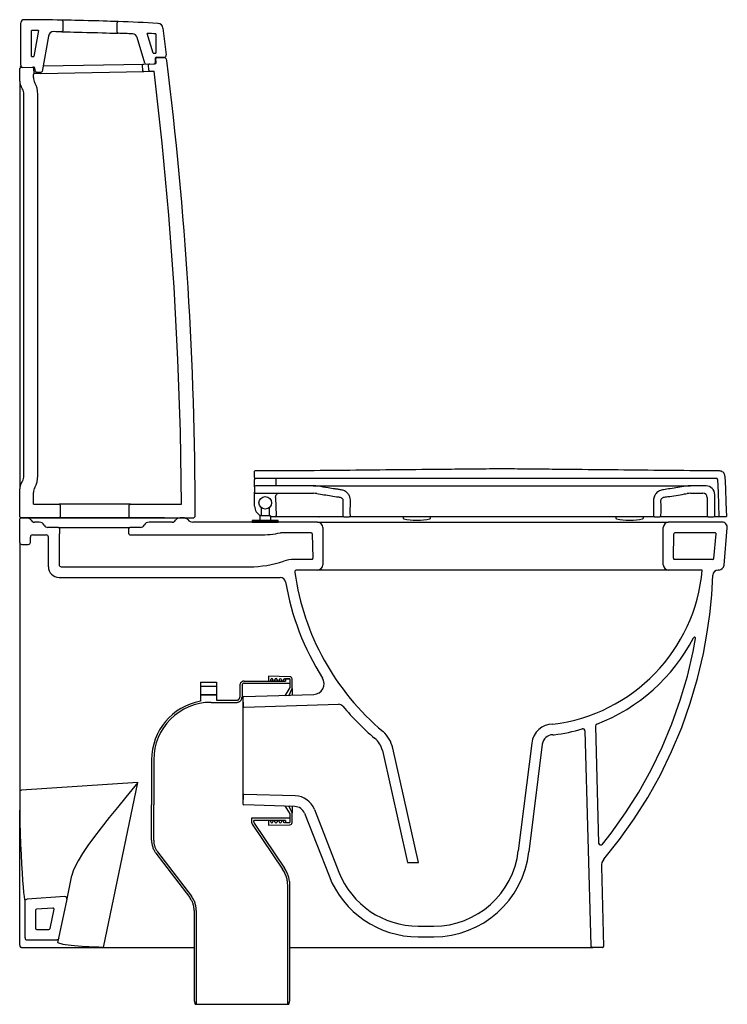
# Model space of a CAD drawing. Header units: millimetres. Extents: x 3643.629 to 3644.295, y 1712.065 to 1712.991.
import ezdxf

# ---------------------------------------------------------------- set-up
doc = ezdxf.new("R2010")
doc.units = ezdxf.units.MM
doc.linetypes.add('HIDDEN', pattern=[9.525, 6.35, -3.175])
doc.layers.add('BLOCKS', color=3, linetype='Continuous')
doc.layers.add('SANINDUSA', color=3, linetype='Continuous')

msp = doc.modelspace()

# ---------------------------------------------------------------- linework, layer by layer
at = {"layer": 'BLOCKS'}
for p, q in [((3643.63041, 1712.94844), (3643.63053, 1712.98837)), ((3643.67004, 1712.98998), (3643.67001, 1712.98097)), ((3643.72101, 1712.97955), (3643.72104, 1712.98856)), ((3643.64043, 1712.95666), (3643.64051, 1712.98132)), ((3643.64729, 1712.98127), (3643.64288, 1712.95673)), ((3643.76413, 1712.98353), (3643.76716, 1712.95818)), ((3643.6565, 1712.97598), (3643.65053, 1712.94276)), ((3643.74719, 1712.95042), (3643.74002, 1712.97446)), ((3643.7548, 1712.95989), (3643.74927, 1712.97841)), ((3643.7575, 1712.97802), (3643.75744, 1712.95997)), ((3643.64043, 1712.95666), (3643.64288, 1712.95673)), ((3643.7548, 1712.95989), (3643.75744, 1712.95997)), ((3643.75693, 1712.95496), (3643.75691, 1712.95092)), ((3643.7576, 1712.95097), (3643.75749, 1712.95472)), ((3643.76517, 1712.95594), (3643.75793, 1712.95596)), ((3643.75849, 1712.95575), (3643.76482, 1712.95575)), ((3643.62947, 1712.93343), (3643.62947, 1712.94537)), ((3643.63044, 1712.94637), (3643.64147, 1712.94669)), ((3643.6425, 1712.94571), (3643.64265, 1712.94031)), ((3643.64424, 1712.94278), (3643.6437, 1712.94589)), ((3643.64522, 1712.94196), (3643.64955, 1712.94194)), ((3643.64907, 1712.9409), (3643.74612, 1712.94264)), ((3643.65146, 1712.94794), (3643.746, 1712.94964)), ((3643.7451, 1712.94361), (3643.74496, 1712.94861)), ((3643.74592, 1712.94964), (3643.75663, 1712.94994)), ((3643.74612, 1712.94264), (3643.75148, 1712.94279)), ((3643.7508, 1712.94377), (3643.75066, 1712.94877)), ((3643.75183, 1712.9428), (3643.75595, 1712.94292)), ((3643.62947, 1712.93343), (3643.62947, 1712.55007)), ((3643.64247, 1712.93689), (3643.64247, 1712.93971)), ((3643.64907, 1712.9409), (3643.64332, 1712.94074)), ((3643.63213, 1712.92614), (3643.63081, 1712.92843)), ((3643.63347, 1712.56235), (3643.63347, 1712.92114)), ((3643.64647, 1712.56235), (3643.64647, 1712.92114)), ((3643.63081, 1712.55507), (3643.63213, 1712.55735)), ((3643.62947, 1712.52375), (3643.62947, 1712.55007)), ((3643.64247, 1712.53575), (3643.64247, 1712.54661)), ((3643.64247, 1712.53575), (3643.66647, 1712.53575)), ((3643.73347, 1712.53575), (3643.66647, 1712.53575)), ((3643.66747, 1712.53475), (3643.66747, 1712.52375)), ((3643.73247, 1712.52375), (3643.73247, 1712.53475)), ((3643.73347, 1712.53575), (3643.78144, 1712.53575)), ((3643.62947, 1712.49975), (3643.62947, 1712.52175)), ((3643.63598, 1712.52275), (3643.63047, 1712.52275)), ((3643.63047, 1712.52275), (3643.73347, 1712.52275)), ((3643.64397, 1712.52275), (3643.63598, 1712.52275)), ((3643.64791, 1712.51875), (3643.64347, 1712.51875)), ((3643.75883, 1712.52275), (3643.64397, 1712.52275)), ((3643.73347, 1712.52275), (3643.79247, 1712.52275)), ((3643.77268, 1712.51875), (3643.75103, 1712.51875)), ((3643.7656, 1712.52275), (3643.75883, 1712.52275)), ((3643.7656, 1712.52275), (3643.78016, 1712.52275)), ((3643.78433, 1712.52275), (3643.78016, 1712.52275)), ((3643.90947, 1712.51875), (3643.79233, 1712.51875)), ((3643.90947, 1712.51875), (3644.23947, 1712.51875)), ((3644.28963, 1712.51875), (3644.23947, 1712.51875)), ((3643.64147, 1712.50675), (3643.65447, 1712.50675)), ((3643.66597, 1712.51375), (3643.65597, 1712.51375)), ((3643.66597, 1712.51375), (3643.73297, 1712.51375)), ((3643.66697, 1712.51275), (3643.66697, 1712.50775)), ((3643.73197, 1712.50775), (3643.73197, 1712.51275)), ((3643.74297, 1712.51375), (3643.73297, 1712.51375)), ((3643.73297, 1712.50675), (3643.84486, 1712.50675)), ((3643.84486, 1712.50675), (3643.85486, 1712.50675)), ((3643.90355, 1712.50875), (3643.87476, 1712.50875)), ((3643.90455, 1712.50776), (3643.90495, 1712.48476)), ((3643.91447, 1712.51375), (3643.91447, 1712.47875)), ((3644.23447, 1712.47875), (3644.23447, 1712.51375)), ((3644.24399, 1712.48476), (3644.24439, 1712.50776)), ((3644.28309, 1712.50875), (3644.24539, 1712.50875)), ((3644.28207, 1712.48466), (3644.28408, 1712.50766)), ((3644.29155, 1712.47831), (3644.29462, 1712.51331)), ((3643.62947, 1712.49975), (3643.62947, 1712.47843)), ((3643.63147, 1712.49775), (3643.63747, 1712.49775)), ((3643.63947, 1712.49975), (3643.63947, 1712.50475)), ((3643.65647, 1712.47675), (3643.65647, 1712.50475)), ((3643.66647, 1712.50642), (3643.66647, 1712.47875)), ((3643.90395, 1712.48375), (3643.88742, 1712.48375)), ((3644.27148, 1712.48375), (3644.24499, 1712.48375)), ((3644.28107, 1712.48375), (3644.27148, 1712.48375)), ((3643.62947, 1712.47843), (3643.62947, 1712.26675)), ((3643.66847, 1712.47675), (3643.84533, 1712.47675)), ((3643.90947, 1712.47375), (3643.89008, 1712.47375)), ((3644.23947, 1712.47375), (3643.90947, 1712.47375)), ((3644.27115, 1712.47375), (3644.23947, 1712.47375)), ((3644.28657, 1712.47375), (3644.28599, 1712.47375)), ((3643.66647, 1712.46675), (3643.87443, 1712.46675)), ((3643.8392, 1712.35374), (3643.8392, 1712.25375)), ((3643.8392, 1712.35374), (3643.83944, 1712.34575)), ((3643.84017, 1712.35477), (3643.9059, 1712.35674)), ((3643.84047, 1712.34478), (3643.92926, 1712.34744)), ((3644.16087, 1712.32237), (3644.16622, 1712.12069)), ((3644.17075, 1712.32692), (3644.17367, 1712.21695)), ((3643.97039, 1712.30399), (3643.99398, 1712.19875)), ((3644.00423, 1712.19875), (3643.98015, 1712.30618)), ((3644.1108, 1712.31101), (3644.09793, 1712.20949)), ((3644.12074, 1712.30988), (3644.10809, 1712.20859)), ((3643.62947, 1712.26675), (3643.62947, 1712.24777)), ((3643.74053, 1712.27397), (3643.63131, 1712.26669)), ((3643.70819, 1712.11875), (3643.74053, 1712.27397)), ((3643.83944, 1712.26175), (3643.8392, 1712.25375)), ((3643.88847, 1712.26128), (3643.84047, 1712.26272)), ((3643.62947, 1712.12075), (3643.62947, 1712.24776)), ((3643.88817, 1712.25128), (3643.84017, 1712.25272)), ((3643.90649, 1712.24857), (3643.92957, 1712.1896)), ((3643.89718, 1712.24493), (3643.92026, 1712.18595)), ((3643.99398, 1712.19875), (3644.00423, 1712.19875)), ((3644.17625, 1712.19496), (3644.17825, 1712.11977)), ((3643.67397, 1712.16458), (3643.67859, 1712.18654)), ((3643.67184, 1712.16657), (3643.63633, 1712.1642)), ((3643.66626, 1712.12733), (3643.67393, 1712.16417)), ((3643.63447, 1712.12775), (3643.63447, 1712.16221)), ((3644.00407, 1712.13875), (3644.01867, 1712.13875)), ((3643.66543, 1712.12336), (3643.66626, 1712.12733)), ((3644.00407, 1712.12875), (3644.01867, 1712.12875)), ((3643.63147, 1712.11875), (3643.70819, 1712.11875)), ((3643.63647, 1712.12575), (3643.6643, 1712.12574)), ((3643.70819, 1712.11875), (3643.79344, 1712.11875)), ((3643.88344, 1712.11875), (3644.01884, 1712.11875)), ((3644.01884, 1712.11875), (3644.06506, 1712.11875)), ((3644.06506, 1712.11875), (3644.16822, 1712.11875)), ((3644.17725, 1712.11875), (3644.16822, 1712.11875))]:
    msp.add_line(p, q, dxfattribs=at)
at = {"layer": 'BLOCKS', "flags": 128}
for points in [[(3643.72207, 1712.98955), (3643.72188, 1712.98956), (3643.72129, 1712.98958), (3643.71985, 1712.98963), (3643.71772, 1712.98971), (3643.71497, 1712.9898), (3643.71166, 1712.98991), (3643.7079, 1712.99003), (3643.70378, 1712.99016), (3643.69833, 1712.99032), (3643.69386, 1712.99044), (3643.68945, 1712.99055), (3643.6852, 1712.99065), (3643.68125, 1712.99074), (3643.67771, 1712.99082), (3643.67467, 1712.99088), (3643.67223, 1712.99092), (3643.67045, 1712.99095), (3643.6694, 1712.99097), (3643.66906, 1712.99098)], [(3643.66899, 1712.97998), (3643.66918, 1712.97998), (3643.67007, 1712.97996), (3643.67168, 1712.97993), (3643.67398, 1712.97989), (3643.67687, 1712.97983), (3643.6803, 1712.97976), (3643.68416, 1712.97967), (3643.68834, 1712.97958), (3643.69272, 1712.97947), (3643.69829, 1712.97931), (3643.70267, 1712.97919), (3643.70685, 1712.97906), (3643.71071, 1712.97894), (3643.71413, 1712.97883), (3643.71703, 1712.97873), (3643.71931, 1712.97865), (3643.72091, 1712.97859), (3643.7218, 1712.97856), (3643.72197, 1712.97855)], [(3643.76413, 1712.98353), (3643.76366, 1712.98514), (3643.76267, 1712.9865), (3643.7613, 1712.98746), (3643.75968, 1712.98791), (3643.75942, 1712.98793)], [(3643.75793, 1712.95596), (3643.75777, 1712.95595), (3643.75745, 1712.95584), (3643.75718, 1712.95563), (3643.757, 1712.95535), (3643.75694, 1712.95515), (3643.75693, 1712.95496)], [(3643.7678, 1712.95312), (3643.76751, 1712.95408), (3643.76691, 1712.9549), (3643.76608, 1712.95547), (3643.76511, 1712.95573), (3643.76482, 1712.95575)], [(3643.76517, 1712.95594), (3643.7658, 1712.95604), (3643.7664, 1712.95635), (3643.76685, 1712.95685), (3643.76712, 1712.95746), (3643.76717, 1712.95813), (3643.76716, 1712.95818)], [(3643.63044, 1712.94637), (3643.63042, 1712.94639), (3643.63041, 1712.94645), (3643.63039, 1712.94654), (3643.63038, 1712.94667), (3643.63038, 1712.94682), (3643.63037, 1712.94699), (3643.63037, 1712.94718), (3643.63038, 1712.94737)], [(3643.74496, 1712.94861), (3643.74497, 1712.94881), (3643.74502, 1712.949), (3643.74511, 1712.94917), (3643.74523, 1712.94933), (3643.74538, 1712.94945), (3643.74555, 1712.94955), (3643.74573, 1712.94961), (3643.74592, 1712.94964)], [(3643.74612, 1712.94264), (3643.74593, 1712.94265), (3643.74574, 1712.94271), (3643.74557, 1712.94279), (3643.74541, 1712.94291), (3643.74528, 1712.94306), (3643.74519, 1712.94323), (3643.74512, 1712.94342), (3643.7451, 1712.94361)], [(3643.78144, 1712.53575), (3643.78052, 1712.60382), (3643.77827, 1712.6718), (3643.77469, 1712.73971), (3643.76978, 1712.80753), (3643.76353, 1712.87526), (3643.75595, 1712.94292)], [(3643.64332, 1712.94074), (3643.6433, 1712.94074), (3643.64302, 1712.94066), (3643.64266, 1712.94033), (3643.64265, 1712.94031)], [(3643.66747, 1712.53475), (3643.66747, 1712.53476), (3643.66741, 1712.53509), (3643.66724, 1712.53538), (3643.66699, 1712.5356), (3643.6668, 1712.53569), (3643.66647, 1712.53575)], [(3643.73347, 1712.53575), (3643.73331, 1712.53573), (3643.73299, 1712.53563), (3643.73273, 1712.53542), (3643.73255, 1712.53514), (3643.73249, 1712.53493), (3643.73247, 1712.53475)], [(3643.66647, 1712.52275), (3643.66659, 1712.52275), (3643.6668, 1712.5228), (3643.66709, 1712.52297), (3643.66731, 1712.52322), (3643.66744, 1712.52353), (3643.66747, 1712.52375)], [(3643.73247, 1712.52375), (3643.73249, 1712.52356), (3643.7326, 1712.52324), (3643.73282, 1712.52299), (3643.73311, 1712.52281), (3643.73344, 1712.52275), (3643.73347, 1712.52275)], [(3643.78433, 1712.52275), (3643.78525, 1712.52264), (3643.78612, 1712.52232), (3643.7869, 1712.52182), (3643.78753, 1712.52115)], [(3644.17858, 1712.20164), (3644.19337, 1712.22031), (3644.20715, 1712.23976), (3644.21985, 1712.25992), (3644.23169, 1712.28123), (3644.24234, 1712.30319), (3644.25175, 1712.32568), (3644.25982, 1712.34842), (3644.26663, 1712.37158), (3644.27216, 1712.39507), (3644.27554, 1712.41337), (3644.27813, 1712.43181), (3644.27995, 1712.45034), (3644.28099, 1712.46892)], [(3644.17723, 1712.21576), (3644.18551, 1712.2262), (3644.19898, 1712.24521), (3644.21138, 1712.2649), (3644.22295, 1712.28574), (3644.23336, 1712.30719), (3644.24256, 1712.32918), (3644.25044, 1712.35139), (3644.2571, 1712.37403), (3644.26251, 1712.39701), (3644.26479, 1712.40936)], [(3643.62947, 1712.26675), (3643.6295, 1712.26674), (3643.62961, 1712.26672), (3643.62977, 1712.26671), (3643.63, 1712.26671), (3643.63028, 1712.2667), (3643.6306, 1712.26669), (3643.63094, 1712.26669), (3643.63131, 1712.26669)], [(3643.74053, 1712.27397), (3643.74049, 1712.27392), (3643.7348, 1712.26696), (3643.7291, 1712.26), (3643.72131, 1712.25044), (3643.71361, 1712.24088), (3643.70611, 1712.23136), (3643.69897, 1712.22196), (3643.69358, 1712.21452), (3643.68862, 1712.2072), (3643.6843, 1712.2001), (3643.68181, 1712.19536), (3643.67985, 1712.1908), (3643.67859, 1712.18654)], [(3643.62947, 1712.24776), (3643.62968, 1712.23669), (3643.62998, 1712.22593), (3643.63035, 1712.21567), (3643.63077, 1712.20603), (3643.63124, 1712.19708), (3643.63173, 1712.18898), (3643.63222, 1712.18181), (3643.6327, 1712.17563), (3643.63314, 1712.17056), (3643.63354, 1712.16663), (3643.63388, 1712.16391), (3643.63414, 1712.16246), (3643.63427, 1712.1622)], [(3643.63447, 1712.16221), (3643.63458, 1712.16287), (3643.63491, 1712.16346), (3643.63541, 1712.16391), (3643.63603, 1712.16416), (3643.63633, 1712.1642)], [(3643.66626, 1712.12733), (3643.66601, 1712.1267), (3643.66556, 1712.12619), (3643.66497, 1712.12586), (3643.6643, 1712.12574)], [(3643.62947, 1712.12075), (3643.62951, 1712.12037), (3643.62962, 1712.11999), (3643.6298, 1712.11965), (3643.63005, 1712.11935), (3643.63035, 1712.1191), (3643.6307, 1712.11891), (3643.63107, 1712.1188), (3643.63147, 1712.11875)], [(3643.70819, 1712.11875), (3643.70385, 1712.11885), (3643.69967, 1712.11899), (3643.69698, 1712.1191), (3643.69439, 1712.11922), (3643.6919, 1712.11936), (3643.68803, 1712.11962), (3643.68438, 1712.1199), (3643.68099, 1712.12021), (3643.67789, 1712.12053), (3643.67506, 1712.12088), (3643.67254, 1712.12124), (3643.67036, 1712.12161), (3643.66854, 1712.12199), (3643.66718, 1712.12234), (3643.66619, 1712.12269), (3643.66559, 1712.12303), (3643.66543, 1712.12336)]]:
    msp.add_lwpolyline(points, dxfattribs=at)
msp.add_lwpolyline([(3643.66068, 1712.15581), (3643.6454, 1712.15479, 0.394853), (3643.64447, 1712.15379), (3643.64447, 1712.14524), (3643.64447, 1712.13675, 0.414177), (3643.64547, 1712.13575), (3643.65698, 1712.13575, 0.355288), (3643.65796, 1712.13654), (3643.66172, 1712.1546)], format="xyb", dxfattribs=at)
at = {"layer": 'BLOCKS'}
for centre, radius, start, end in [((3643.63353, 1712.98836), 0.003, 89.75221, 179.8148), ((3643.62166, 1710.24243), 2.74896, 89.01203, 89.75221), ((3643.66904, 1712.98998), 0.001, 359.81504, 89.01234), ((3643.72204, 1712.98855), 0.001, 87.90642, 179.81446), ((3643.62166, 1710.24243), 2.74896, 87.12753, 87.90665), ((3643.62166, 1710.24243), 2.73896, 89.46381, 89.60561), ((3643.66142, 1712.9751), 0.005, 89.16634, 169.8148), ((3643.62166, 1710.24243), 2.73796, 89.0094, 89.16634), ((3643.66901, 1712.98098), 0.001, 269.00917, 359.81447), ((3643.72201, 1712.97955), 0.001, 179.81504, 267.90067), ((3643.62166, 1710.24243), 2.73796, 87.61845, 87.90038), ((3643.73522, 1712.97303), 0.005, 16.6188, 87.61845), ((3643.62166, 1710.24243), 2.73896, 87.15716, 87.32956), ((3643.75849, 1712.95475), 0.001, 90, 181.6188), ((3640.31027, 1712.52283), 3.48419, 0.03155, 7.09397), ((3643.63047, 1712.94537), 0.001, 91.6188, 180), ((3643.63241, 1712.94843), 0.002, 179.8148, 271.6188), ((3643.6415, 1712.94569), 0.001, 1.6188, 91.6188), ((3643.64272, 1712.94572), 0.001, 9.8148, 129.32165), ((3643.64523, 1712.94296), 0.001, 189.8148, 269.8148), ((3643.64955, 1712.94294), 0.001, 269.8148, 349.8148), ((3643.74815, 1712.9507), 0.001, 196.6188, 271.6188), ((3643.75166, 1712.9488), 0.001, 91.6188, 181.6188), ((3643.7518, 1712.9438), 0.001, 181.6188, 271.6188), ((3643.75591, 1712.95092), 0.001, 271.6188, 359.8148), ((3643.7566, 1712.95094), 0.001, 271.6188, 1.6188), ((3643.63947, 1712.93343), 0.01, 180, 210), ((3643.64165, 1712.94029), 0.001, 324.957, 1.6188), ((3643.65247, 1712.93689), 0.01, 180, 208.50351), ((3643.62347, 1712.92114), 0.01, 0, 30), ((3643.62347, 1712.92114), 0.023, 0, 28.50351), ((3643.62347, 1712.56235), 0.01, 330, 0), ((3643.62347, 1712.56235), 0.023, 331.49649, 0), ((3643.63947, 1712.55007), 0.01, 150, 180), ((3643.65247, 1712.54661), 0.01, 151.49649, 180), ((3643.63047, 1712.52375), 0.001, 180, 270), ((3643.63047, 1712.52175), 0.001, 90, 180), ((3643.63598, 1712.51775), 0.005, 33.74899, 90), ((3643.64347, 1712.52275), 0.004, 213.74899, 270), ((3643.64791, 1712.51375), 0.005, 26.3878, 90), ((3643.65597, 1712.51775), 0.004, 206.3878, 270), ((3643.74297, 1712.51775), 0.004, 270, 333.6122), ((3643.75103, 1712.51375), 0.005, 90, 153.6122), ((3643.77268, 1712.52275), 0.004, 270, 326.25101), ((3643.78016, 1712.51775), 0.005, 90, 146.25101), ((3643.79233, 1712.52475), 0.006, 216.86935, 270), ((3643.79247, 1712.52475), 0.002, 270, 0.03285), ((3643.90947, 1712.51375), 0.005, 0, 90), ((3644.23947, 1712.51375), 0.005, 90, 180), ((3644.28963, 1712.51375), 0.005, 355, 90), ((3643.64147, 1712.50475), 0.002, 90, 180), ((3643.65447, 1712.50475), 0.002, 0, 90), ((3643.66597, 1712.51275), 0.001, 0, 90), ((3643.66747, 1712.50642), 0.001, 138.59038, 180), ((3643.66597, 1712.50775), 0.001, 318.59038, 0), ((3643.73297, 1712.51275), 0.001, 90, 180), ((3643.73297, 1712.50775), 0.001, 180, 270), ((3643.85486, 1712.60675), 0.1, 270, 281.46265), ((3643.90355, 1712.50775), 0.001, 1, 90), ((3644.24539, 1712.50775), 0.001, 90, 179), ((3644.28309, 1712.50775), 0.001, 355, 90), ((3643.63147, 1712.49975), 0.002, 180, 270), ((3643.63747, 1712.49975), 0.002, 270, 0), ((3643.84533, 1712.57675), 0.1, 270, 288.88788), ((3643.88742, 1712.45375), 0.03, 90, 108.88788), ((3643.90395, 1712.48475), 0.001, 270, 1), ((3644.24499, 1712.48475), 0.001, 179, 270), ((3644.28107, 1712.48475), 0.001, 270, 355), ((3643.66647, 1712.47675), 0.01, 180, 270), ((3643.66847, 1712.47875), 0.002, 180, 270), ((3643.89008, 1712.47175), 0.002, 90, 187.97733), ((3644.12427, 1712.50457), 0.23848, 187.97733, 230.02632), ((3643.90947, 1712.47875), 0.005, 270, 0), ((3644.11115, 1712.4882), 0.16065, 276.97977, 354.83671), ((3644.23947, 1712.47875), 0.005, 180, 270), ((3644.28599, 1712.46875), 0.005, 90, 177.98106), ((3644.28657, 1712.47875), 0.005, 270, 355), ((3643.87443, 1712.46175), 0.005, 9.7253, 90), ((3644.12427, 1712.50457), 0.24848, 189.7253, 212.22309), ((3644.11078, 1712.4889), 0.17138, 290.94358, 332.59094), ((3644.26381, 1712.40954), 0.001, 349.55038, 152.59094), ((3643.9056, 1712.36674), 0.01, 271.71836, 32.22309), ((3643.8402, 1712.35377), 0.001, 91.71836, 181.71836), ((3643.84044, 1712.34578), 0.001, 181.71836, 271.71836), ((3643.92941, 1712.34244), 0.005, 39.76112, 91.71836), ((3644.12427, 1712.50457), 0.24848, 219.76112, 229.56208), ((3643.95088, 1712.29961), 0.03, 12.6341, 47.71754), ((3644.13067, 1712.30875), 0.02, 90, 173.51693), ((3644.11078, 1712.4889), 0.17138, 277.07635, 286.10425), ((3644.15887, 1712.32232), 0.002, 1.51979, 106.10425), ((3644.17275, 1712.32697), 0.002, 110.94358, 181.51979), ((3643.95088, 1712.29961), 0.02, 12.6341, 52.33235), ((3644.13067, 1712.30875), 0.01, 90, 173.51693), ((3644.13067, 1712.32875), 0.01, 270, 276.97977), ((3643.84044, 1712.26172), 0.001, 88.28164, 178.28164), ((3643.88787, 1712.24129), 0.02, 21.37062, 88.28164), ((3643.8402, 1712.25372), 0.001, 178.28164, 268.28164), ((3643.88787, 1712.24129), 0.01, 21.37062, 88.28164), ((3644.17567, 1712.21701), 0.002, 181.51979, 321.33504), ((3644.01867, 1712.21875), 0.08, 270, 353.51693), ((3644.01867, 1712.21875), 0.09, 270, 353.51693), ((3644.18625, 1712.19523), 0.01, 140.09329, 181.51979), ((3644.00407, 1712.21875), 0.09, 201.37062, 270), ((3644.00407, 1712.21875), 0.08, 201.37062, 270), ((3643.67197, 1712.16458), 0.002, 348.23171, 93.81407), ((3643.66074, 1712.15481), 0.001, 348.23171, 93.81407), ((3643.63647, 1712.12775), 0.002, 180, 269.99793), ((3644.16822, 1712.12075), 0.002, 181.51947, 270.00002), ((3644.17725, 1712.11975), 0.001, 270, 1.51979)]:
    msp.add_arc(centre, radius, start, end, dxfattribs=at)
at = {"layer": 'SANINDUSA'}
for p, q in [((3643.85029, 1712.56087), (3643.85029, 1712.56662)), ((3643.87812, 1712.56687), (3643.85054, 1712.56687)), ((3643.85029, 1712.56087), (3643.85029, 1712.55894)), ((3643.85029, 1712.55187), (3643.85029, 1712.55894)), ((3644.28456, 1712.55987), (3643.85129, 1712.55987)), ((3643.87029, 1712.55887), (3643.87029, 1712.55287)), ((3643.85029, 1712.55187), (3643.85029, 1712.54687)), ((3643.85029, 1712.54205), (3643.85029, 1712.54687)), ((3643.90543, 1712.55287), (3643.85129, 1712.55287)), ((3643.85129, 1712.54587), (3643.90567, 1712.54587)), ((3643.90543, 1712.55287), (3644.26015, 1712.55287)), ((3644.25992, 1712.54587), (3644.27179, 1712.54587)), ((3644.27479, 1712.55287), (3644.26015, 1712.55287)), ((3644.28279, 1712.52487), (3644.28279, 1712.54487)), ((3643.85029, 1712.53387), (3643.85029, 1712.54205)), ((3643.86996, 1712.54183), (3643.86996, 1712.54201)), ((3643.86996, 1712.54183), (3643.87055, 1712.52489)), ((3644.27579, 1712.54187), (3644.27579, 1712.52487)), ((3643.85637, 1712.53249), (3643.85637, 1712.52537)), ((3643.86422, 1712.52537), (3643.86422, 1712.53249)), ((3643.84812, 1712.52022), (3643.84812, 1712.51875)), ((3643.87247, 1712.52022), (3643.84812, 1712.52022)), ((3643.84812, 1712.51875), (3643.87247, 1712.51875)), ((3643.84832, 1712.52042), (3643.87227, 1712.52042)), ((3643.85539, 1712.52466), (3643.85539, 1712.52475)), ((3643.85539, 1712.52052), (3643.85539, 1712.52466)), ((3643.85549, 1712.52485), (3643.85549, 1712.52476)), ((3643.8651, 1712.52476), (3643.8651, 1712.52485)), ((3643.86519, 1712.52475), (3643.86519, 1712.52466)), ((3643.86519, 1712.52466), (3643.86519, 1712.52052)), ((3643.86882, 1712.52387), (3643.86519, 1712.52387)), ((3643.86971, 1712.52387), (3643.86882, 1712.52387)), ((3643.87239, 1712.52387), (3643.86971, 1712.52387)), ((3643.91137, 1712.52387), (3643.87239, 1712.52387)), ((3643.87247, 1712.51875), (3643.87247, 1712.52022)), ((3643.91073, 1712.52387), (3643.91102, 1712.52387)), ((3643.93429, 1712.52387), (3643.93929, 1712.52387)), ((3643.98979, 1712.52387), (3643.98979, 1712.52285)), ((3644.0024, 1712.52055), (3644.00318, 1712.52055)), ((3644.01579, 1712.52285), (3644.01579, 1712.52387)), ((3644.18979, 1712.52387), (3644.18979, 1712.52285)), ((3644.2024, 1712.52055), (3644.20318, 1712.52055)), ((3644.21579, 1712.52285), (3644.21579, 1712.52387)), ((3644.22528, 1712.52487), (3644.22529, 1712.52487)), ((3644.22629, 1712.52387), (3644.22628, 1712.52387)), ((3644.22629, 1712.52387), (3644.23129, 1712.52387)), ((3644.23229, 1712.52487), (3644.23228, 1712.52487)), ((3644.27679, 1712.52387), (3644.28179, 1712.52387)), ((3644.28279, 1712.52487), (3644.28278, 1712.52487)), ((3644.2866, 1712.52412), (3644.28678, 1712.52412)), ((3644.29353, 1712.52387), (3644.28703, 1712.52387)), ((3643.88349, 1712.37329), (3643.86344, 1712.37375)), ((3643.86344, 1712.37375), (3643.86344, 1712.36925)), ((3643.86544, 1712.36925), (3643.86544, 1712.37068)), ((3643.86544, 1712.37068), (3643.86544, 1712.36925)), ((3643.86744, 1712.37068), (3643.86744, 1712.36925)), ((3643.86744, 1712.36925), (3643.86744, 1712.37068)), ((3643.86944, 1712.36925), (3643.86944, 1712.37059)), ((3643.86944, 1712.37059), (3643.86944, 1712.36925)), ((3643.87144, 1712.37059), (3643.87144, 1712.36925)), ((3643.87144, 1712.36925), (3643.87144, 1712.37059)), ((3643.87344, 1712.36925), (3643.87344, 1712.3705)), ((3643.87344, 1712.3705), (3643.87344, 1712.36925)), ((3643.87544, 1712.3705), (3643.87544, 1712.36925)), ((3643.87544, 1712.36925), (3643.87544, 1712.3705)), ((3643.87744, 1712.36925), (3643.87744, 1712.37041)), ((3643.87744, 1712.37041), (3643.87744, 1712.36925)), ((3643.87847, 1712.37141), (3643.88344, 1712.37129)), ((3643.88344, 1712.37129), (3643.88344, 1712.36325)), ((3643.88544, 1712.36225), (3643.88544, 1712.37129)), ((3643.88344, 1712.36325), (3643.87876, 1712.35544)), ((3643.88245, 1712.35551), (3643.88544, 1712.36225)), ((3643.88544, 1712.36225), (3643.88544, 1712.35556)), ((3643.87876, 1712.25205), (3643.88344, 1712.24425)), ((3643.88544, 1712.24525), (3643.88245, 1712.25199)), ((3643.88544, 1712.25193), (3643.88544, 1712.24525)), ((3643.86344, 1712.23825), (3643.86344, 1712.23375)), ((3643.86544, 1712.23682), (3643.86544, 1712.23825)), ((3643.86744, 1712.23825), (3643.86744, 1712.23682)), ((3643.86944, 1712.23691), (3643.86944, 1712.23825)), ((3643.87144, 1712.23825), (3643.87144, 1712.23691)), ((3643.87344, 1712.237), (3643.87344, 1712.23825)), ((3643.87544, 1712.23825), (3643.87544, 1712.237)), ((3643.87744, 1712.23709), (3643.87744, 1712.23825)), ((3643.88344, 1712.24425), (3643.88344, 1712.2362)), ((3643.88544, 1712.2362), (3643.88544, 1712.24525)), ((3643.86344, 1712.23375), (3643.88349, 1712.2342)), ((3643.88344, 1712.2362), (3643.87847, 1712.23609))]:
    msp.add_line(p, q, dxfattribs=at)
at = {"layer": 'SANINDUSA', "linetype": 'HIDDEN'}
for p, q in [((3643.79944, 1712.36825), (3643.79944, 1712.36425)), ((3643.79944, 1712.36825), (3643.81444, 1712.36825)), ((3643.81444, 1712.36825), (3643.81444, 1712.36425)), ((3643.84044, 1712.36925), (3643.87944, 1712.36925)), ((3643.88344, 1712.37125), (3643.87944, 1712.37125)), ((3643.87944, 1712.37125), (3643.87944, 1712.36925)), ((3643.88344, 1712.37125), (3643.88344, 1712.36725)), ((3643.81444, 1712.36425), (3643.79944, 1712.36425)), ((3643.79944, 1712.36425), (3643.79944, 1712.36425)), ((3643.79944, 1712.36414), (3643.79944, 1712.36425)), ((3643.79944, 1712.36414), (3643.79944, 1712.35637)), ((3643.81444, 1712.36425), (3643.81444, 1712.36425)), ((3643.81444, 1712.36414), (3643.81444, 1712.36425)), ((3643.81444, 1712.36414), (3643.81444, 1712.35637)), ((3643.83644, 1712.36525), (3643.83644, 1712.35425)), ((3643.83844, 1712.36525), (3643.83844, 1712.35425)), ((3643.84044, 1712.36725), (3643.88344, 1712.36725)), ((3643.79944, 1712.35625), (3643.79944, 1712.35637)), ((3643.79944, 1712.35625), (3643.81444, 1712.35625)), ((3643.81444, 1712.35625), (3643.79944, 1712.35625)), ((3643.79944, 1712.35625), (3643.79944, 1712.35625)), ((3643.79944, 1712.35625), (3643.79944, 1712.35035)), ((3643.80944, 1712.34925), (3643.83344, 1712.34925)), ((3643.81444, 1712.35625), (3643.81444, 1712.35637)), ((3643.81444, 1712.35625), (3643.81444, 1712.35625)), ((3643.81444, 1712.35625), (3643.81444, 1712.35125)), ((3643.81444, 1712.35125), (3643.83344, 1712.35125)), ((3643.75344, 1712.29525), (3643.75344, 1712.25278)), ((3643.75544, 1712.29525), (3643.75544, 1712.25278)), ((3643.75344, 1712.21952), (3643.75344, 1712.25278)), ((3643.75544, 1712.21952), (3643.75544, 1712.25278)), ((3643.75544, 1712.25278), (3643.75544, 1712.25278)), ((3643.88344, 1712.24025), (3643.84744, 1712.24025)), ((3643.84744, 1712.24022), (3643.84744, 1712.24025)), ((3643.84744, 1712.24022), (3643.84744, 1712.23686)), ((3643.84944, 1712.23686), (3643.84944, 1712.23825)), ((3643.87944, 1712.23825), (3643.84944, 1712.23825)), ((3643.87944, 1712.23825), (3643.87944, 1712.23625)), ((3643.88344, 1712.24025), (3643.88344, 1712.23625)), ((3643.84813, 1712.23462), (3643.87666, 1712.19233)), ((3643.84979, 1712.23574), (3643.87831, 1712.19344)), ((3643.87944, 1712.23625), (3643.88344, 1712.23625)), ((3643.75753, 1712.20741), (3643.78936, 1712.16561)), ((3643.75912, 1712.20862), (3643.79095, 1712.16682)), ((3643.88144, 1712.06525), (3643.88144, 1712.17667)), ((3643.88344, 1712.06898), (3643.88344, 1712.17667)), ((3643.79344, 1712.15349), (3643.79344, 1712.06898)), ((3643.79544, 1712.15349), (3643.79544, 1712.06525)), ((3643.79344, 1712.06898), (3643.79444, 1712.06525)), ((3643.79444, 1712.06525), (3643.79544, 1712.06525)), ((3643.79544, 1712.06525), (3643.88144, 1712.06525)), ((3643.88144, 1712.06525), (3643.88244, 1712.06525)), ((3643.88244, 1712.06525), (3643.88344, 1712.06898))]:
    msp.add_line(p, q, dxfattribs=at)
at = {"layer": 'SANINDUSA', "flags": 128}
for points in [[(3644.28556, 1712.55891), (3644.28599, 1712.54672), (3644.28678, 1712.52412)], [(3644.29246, 1712.56205), (3644.29286, 1712.55053), (3644.29332, 1712.53722), (3644.29378, 1712.52413)]]:
    msp.add_lwpolyline(points, dxfattribs=at)
at = {"layer": 'SANINDUSA'}
msp.add_circle((3643.86029, 1712.53687), 0.00588, dxfattribs=at)
for centre, radius, start, end in [((3643.85054, 1712.56662), 0.00025, 90, 180), ((3643.85129, 1712.56087), 0.001, 180, 270), ((3643.87129, 1712.55887), 0.001, 90, 180), ((3643.85129, 1712.55187), 0.001, 90, 180), ((3643.85129, 1712.54687), 0.001, 180, 270), ((3643.90543, 1712.52287), 0.03, 81, 90), ((3643.90567, 1712.52587), 0.02, 81, 90), ((3643.90567, 1712.52587), 0.02, 80.99329, 89.89168), ((3644.26015, 1712.52287), 0.03, 90.92733, 99.01877), ((3644.26015, 1712.52287), 0.03, 90, 99), ((3644.25992, 1712.52587), 0.02, 90, 99), ((3644.26015, 1712.52286), 0.03001, 90.03676, 90.92709), ((3644.27179, 1712.54187), 0.004, 0, 90), ((3644.27479, 1712.54487), 0.008, 0, 90), ((3643.86029, 1712.53387), 0.01, 180, 244.15022), ((3643.85587, 1712.52537), 0.0005, 272.4939, 0), ((3643.86472, 1712.52537), 0.0005, 180, 267.5061), ((3643.84832, 1712.52022), 0.0002, 90, 180), ((3643.85549, 1712.52475), 0.0001, 92.72146, 180), ((3643.85549, 1712.52052), 0.0001, 180, 270), ((3643.86029, 1712.42377), 0.10119, 92.4939, 92.72146), ((3643.86029, 1712.42377), 0.10108, 87.50266, 92.49734), ((3643.86029, 1712.42377), 0.10119, 87.27854, 87.5061), ((3643.86509, 1712.52052), 0.0001, 270, 0), ((3643.86509, 1712.52475), 0.0001, 0, 87.27854), ((3643.86962, 1712.5248), 0.000932, 275.55038, 5.15251), ((3643.87227, 1712.52022), 0.0002, 0, 90), ((3643.93429, 1712.52487), 0.001, 180, 270), ((3643.93929, 1712.52487), 0.001, 270, 0), ((3643.99079, 1712.52285), 0.001, 180, 257.27198), ((3644.0024, 1712.57424), 0.05368, 257.27198, 270), ((3644.00318, 1712.57424), 0.05368, 270, 282.72802), ((3644.01479, 1712.52285), 0.001, 282.72802, 0), ((3644.19079, 1712.52285), 0.001, 180, 257.27198), ((3644.2024, 1712.57424), 0.05368, 257.27198, 270), ((3644.20318, 1712.57424), 0.05368, 270, 282.72802), ((3644.21479, 1712.52285), 0.001, 282.72802, 0), ((3644.22629, 1712.52487), 0.001, 180, 270), ((3644.23129, 1712.52487), 0.001, 270, 0), ((3644.27679, 1712.52487), 0.001, 180, 270), ((3644.28179, 1712.52487), 0.001, 270, 0), ((3643.86644, 1712.37068), 0.001, 0, 180), ((3643.87044, 1712.37059), 0.001, 0, 180), ((3643.87444, 1712.3705), 0.001, 0, 180), ((3643.87844, 1712.37041), 0.001, 88.69805, 180), ((3643.88344, 1712.37129), 0.002, 0, 88.69805), ((3643.86644, 1712.23682), 0.001, 180, 0), ((3643.87044, 1712.23691), 0.001, 180, 0), ((3643.87444, 1712.237), 0.001, 180, 0), ((3643.87844, 1712.23709), 0.001, 180, 271.30195), ((3643.88344, 1712.2362), 0.002, 271.30195, 0)]:
    msp.add_arc(centre, radius, start, end, dxfattribs=at)
at = {"layer": 'SANINDUSA', "linetype": 'HIDDEN'}
for centre, radius, start, end in [((3643.84044, 1712.36525), 0.004, 90, 180), ((3643.84044, 1712.36525), 0.002, 90, 180), ((3643.80944, 1712.29525), 0.056, 100.28656, 180), ((3643.80944, 1712.29525), 0.054, 90, 180), ((3643.83344, 1712.35425), 0.003, 270, 0), ((3643.83344, 1712.35425), 0.005, 270, 0), ((3643.85144, 1712.23686), 0.004, 180, 213.99869), ((3643.85144, 1712.23686), 0.002, 180, 214), ((3643.77344, 1712.21952), 0.02, 180, 217.28571), ((3643.77344, 1712.21952), 0.018, 180, 217.28571), ((3643.85344, 1712.17667), 0.028, 0, 34), ((3643.85344, 1712.17667), 0.03, 0, 34), ((3643.77344, 1712.15349), 0.02, 0, 37.28571), ((3643.77344, 1712.15349), 0.022, 0, 37.28571)]:
    msp.add_arc(centre, radius, start, end, dxfattribs=at)
at = {"layer": 'SANINDUSA'}
for points, knots in [([(3644.08279, 1712.56887), (3644.08279, 1712.56887), (3644.07885, 1712.56887), (3644.07097, 1712.56874), (3644.0552, 1712.56862), (3644.03589, 1712.56842), (3644.00552, 1712.56813), (3643.95306, 1712.56762), (3643.9081, 1712.56717), (3643.87812, 1712.56687)], [0, 0, 0, 0, 0.0000006, 0.0577698, 0.1155391, 0.2310775, 0.3409236, 0.5606158, 1, 1, 1, 1]), ([(3644.28746, 1712.56687), (3644.25748, 1712.56717), (3644.21252, 1712.56762), (3644.16006, 1712.56813), (3644.1297, 1712.56842), (3644.11038, 1712.56862), (3644.09461, 1712.56874), (3644.08673, 1712.56887), (3644.08279, 1712.56887), (3644.08279, 1712.56887)], [0, 0, 0, 0, 0.439384, 0.659076, 0.768922, 0.884461, 0.94223, 0.999999, 1, 1, 1, 1]), ([(3644.29246, 1712.56205), (3644.29238, 1712.56261), (3644.29223, 1712.56373), (3644.29132, 1712.5652), (3644.29001, 1712.56628), (3644.28864, 1712.56681), (3644.28777, 1712.56686), (3644.28746, 1712.56687)], [0, 0, 0, 0, 0.219569, 0.439138, 0.658706, 0.878275, 1, 1, 1, 1]), ([(3644.28556, 1712.55891), (3644.28555, 1712.55902), (3644.28552, 1712.55925), (3644.28533, 1712.55954), (3644.28507, 1712.55976), (3644.2848, 1712.55986), (3644.28462, 1712.55987), (3644.28456, 1712.55987)], [0, 0, 0, 0, 0.2195677, 0.4391321, 0.6587, 0.8782731, 1, 1, 1, 1]), ([(3643.86996, 1712.54201), (3643.87, 1712.54242), (3643.87007, 1712.54323), (3643.87052, 1712.54432), (3643.87114, 1712.54521), (3643.87185, 1712.54576), (3643.87232, 1712.54587), (3643.87253, 1712.54587), (3643.87253, 1712.54587)], [0, 0, 0, 0, 0.19827, 0.391199, 0.591568, 0.812836, 0.997777, 1, 1, 1, 1]), ([(3643.90879, 1712.54563), (3643.91327, 1712.54492), (3643.92002, 1712.54384), (3643.92717, 1712.54273), (3643.9302, 1712.54223), (3643.93132, 1712.54208), (3643.93225, 1712.54153), (3643.93292, 1712.54075), (3643.9333, 1712.53974), (3643.93333, 1712.53862), (3643.93327, 1712.53707), (3643.93333, 1712.53248), (3643.93331, 1712.52829), (3643.93329, 1712.52487)], [0, 0, 0, 0, 0.33352, 0.503256, 0.531698, 0.560179, 0.584883, 0.609588, 0.634292, 0.662758, 0.691436, 0.748789, 1, 1, 1, 1]), ([(3643.94029, 1712.52487), (3643.94026, 1712.5278), (3643.94022, 1712.53172), (3643.94037, 1712.53663), (3643.9404, 1712.53958), (3643.93986, 1712.54266), (3643.93826, 1712.54554), (3643.93569, 1712.54785), (3643.9325, 1712.54907), (3643.9292, 1712.54952), (3643.92483, 1712.55015), (3643.91847, 1712.55119), (3643.91321, 1712.55202), (3643.91012, 1712.55251)], [0, 0, 0, 0, 0.174401, 0.233287, 0.29209, 0.349939, 0.417181, 0.484424, 0.551045, 0.616816, 0.682646, 0.814253, 1, 1, 1, 1]), ([(3644.25546, 1712.55251), (3644.25062, 1712.55174), (3644.24366, 1712.55065), (3644.23607, 1712.54942), (3644.23266, 1712.54891), (3644.23085, 1712.54822), (3644.22919, 1712.54719), (3644.22741, 1712.54553), (3644.22582, 1712.54302), (3644.22501, 1712.53858), (3644.22539, 1712.53304), (3644.22529, 1712.52811), (3644.22529, 1712.52539), (3644.22529, 1712.52487)], [0, 0, 0, 0, 0.29116, 0.419729, 0.457499, 0.496046, 0.533973, 0.573383, 0.639992, 0.7066, 0.838067, 0.969544, 1, 1, 1, 1]), ([(3644.23229, 1712.52487), (3644.23234, 1712.52927), (3644.2324, 1712.53403), (3644.23226, 1712.53914), (3644.2324, 1712.54023), (3644.23295, 1712.54115), (3644.23372, 1712.54182), (3644.23565, 1712.54245), (3644.24259, 1712.54308), (3644.24991, 1712.54455), (3644.25596, 1712.5455), (3644.25679, 1712.54563)], [0, 0, 0, 0, 0.322812, 0.349858, 0.37731, 0.402017, 0.426723, 0.451429, 0.548937, 0.93863, 1, 1, 1, 1]), ([(3643.85549, 1712.52476), (3643.85549, 1712.52476), (3643.85549, 1712.52475), (3643.85554, 1712.52475), (3643.85563, 1712.52475), (3643.85575, 1712.52475), (3643.85584, 1712.52476), (3643.85589, 1712.52476)], [0, 0, 0, 0, 0.14237, 0.356595, 0.570911, 0.785449, 1, 1, 1, 1]), ([(3643.8647, 1712.52476), (3643.86473, 1712.52476), (3643.8648, 1712.52475), (3643.86491, 1712.52475), (3643.86501, 1712.52475), (3643.86508, 1712.52475), (3643.86509, 1712.52476), (3643.8651, 1712.52476)], [0, 0, 0, 0, 0.1423854, 0.3566065, 0.5709276, 0.7854676, 1, 1, 1, 1]), ([(3643.91912, 1712.52387), (3643.91844, 1712.52387), (3643.91709, 1712.52387), (3643.91429, 1712.52387), (3643.91233, 1712.52387), (3643.91137, 1712.52387)], [0, 0, 0, 0, 0.3401155, 0.6802361, 1, 1, 1, 1]), ([(3643.93412, 1712.52387), (3643.93148, 1712.52387), (3643.92617, 1712.52387), (3643.92148, 1712.52387), (3643.91912, 1712.52387)], [0, 0, 0, 0, 0.497908, 1, 1, 1, 1]), ([(3644.22593, 1712.52387), (3644.2257, 1712.52387), (3644.22518, 1712.52387), (3644.22323, 1712.52387), (3644.22036, 1712.52387), (3644.21662, 1712.52387), (3644.21208, 1712.52387), (3644.20683, 1712.52387), (3644.20094, 1712.52387), (3644.19404, 1712.52387), (3644.18606, 1712.52387), (3644.17695, 1712.52387), (3644.16728, 1712.52387), (3644.15645, 1712.52387), (3644.14441, 1712.52387), (3644.13116, 1712.52387), (3644.11756, 1712.52387), (3644.10408, 1712.52387), (3644.0908, 1712.52387), (3644.07781, 1712.52387), (3644.06543, 1712.52387), (3644.05371, 1712.52387), (3644.04269, 1712.52387), (3644.03191, 1712.52387), (3644.02142, 1712.52387), (3644.01127, 1712.52387), (3644.00146, 1712.52387), (3643.99163, 1712.52387), (3643.98194, 1712.52387), (3643.97257, 1712.52387), (3643.96437, 1712.52387), (3643.95738, 1712.52387), (3643.95155, 1712.52387), (3643.94675, 1712.52387), (3643.94307, 1712.52387), (3643.94057, 1712.52387), (3643.93943, 1712.52387), (3643.93933, 1712.52387), (3643.93929, 1712.52387)], [0, 0, 0, 0, 0.0192891, 0.0433159, 0.067353, 0.0912798, 0.1150482, 0.138901, 0.1627667, 0.1865526, 0.2150495, 0.2436474, 0.2722612, 0.3007799, 0.3352768, 0.3699043, 0.4045447, 0.4390594, 0.4711126, 0.5032119, 0.5352653, 0.5630404, 0.5908458, 0.6186186, 0.645901, 0.6732533, 0.7005969, 0.7278678, 0.7589153, 0.7900252, 0.8210548, 0.8486624, 0.8763311, 0.9039231, 0.9311444, 0.9584444, 0.9856554, 1, 1, 1, 1]), ([(3644.27679, 1712.52387), (3644.27674, 1712.52387), (3644.27663, 1712.52387), (3644.27566, 1712.52387), (3644.27388, 1712.52387), (3644.27102, 1712.52387), (3644.26731, 1712.52387), (3644.26277, 1712.52387), (3644.25715, 1712.52387), (3644.25032, 1712.52387), (3644.24215, 1712.52387), (3644.23581, 1712.52387), (3644.23201, 1712.52387), (3644.23147, 1712.52387)], [0, 0, 0, 0, 0.076049, 0.152099, 0.249465, 0.34726, 0.445226, 0.54307, 0.640479, 0.753605, 0.867252, 0.981136, 1, 1, 1, 1]), ([(3644.28703, 1712.52387), (3644.28699, 1712.52387), (3644.28689, 1712.52387), (3644.28585, 1712.52387), (3644.28421, 1712.52387), (3644.28258, 1712.52387), (3644.28197, 1712.52387)], [0, 0, 0, 0, 0.202021, 0.507929, 0.815142, 1, 1, 1, 1]), ([(3644.28678, 1712.52412), (3644.28678, 1712.52409), (3644.28679, 1712.52403), (3644.28683, 1712.52396), (3644.2869, 1712.5239), (3644.28697, 1712.52388), (3644.28701, 1712.52388), (3644.28703, 1712.52387)], [0, 0, 0, 0, 0.2195699, 0.4391412, 0.6587169, 0.8782919, 1, 1, 1, 1]), ([(3644.29353, 1712.52387), (3644.29356, 1712.52388), (3644.29361, 1712.52388), (3644.29369, 1712.52393), (3644.29375, 1712.52399), (3644.29378, 1712.52406), (3644.29378, 1712.52411), (3644.29378, 1712.52413)], [0, 0, 0, 0, 0.210028, 0.420061, 0.630111, 0.840156, 1, 1, 1, 1])]:
    msp.add_open_spline(points, degree=3, knots=knots, dxfattribs=at)

doc.saveas('drawing.dxf')
